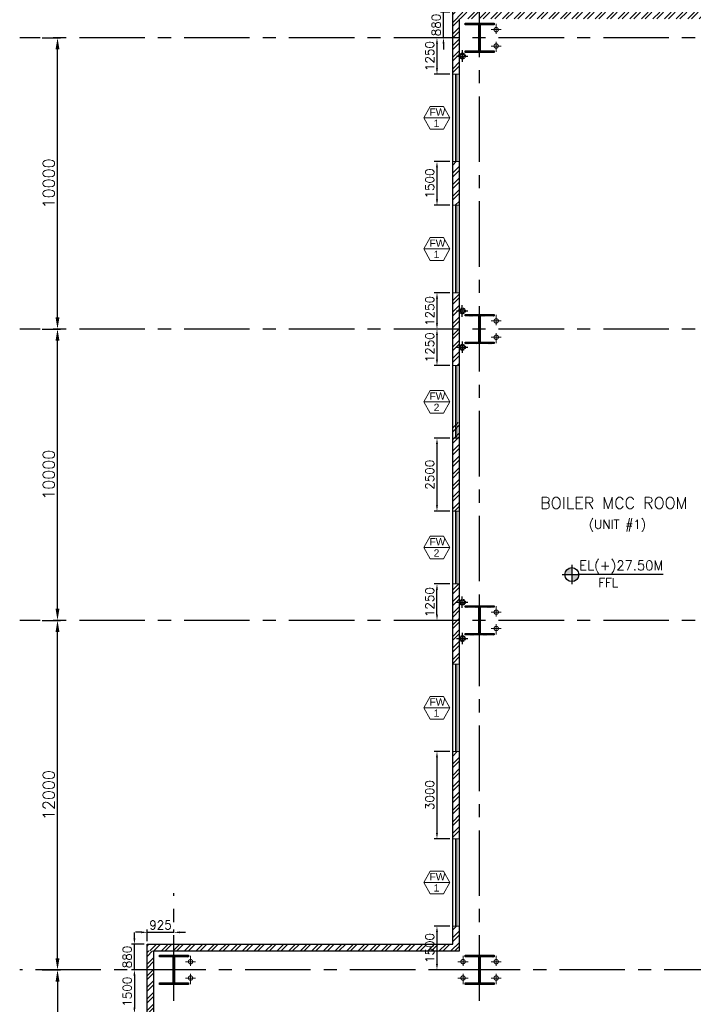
# Model space of a CAD drawing. Header units: inches. Extents: x 0 to 1544102, y -287698 to 23144100.
# Tile 72 of 256: x 522414 to 545554, y -166671 to -132865. Entities that reach past the tile are written whole.
import ezdxf
from ezdxf.enums import TextEntityAlignment as Align

# ---------------------------------------------------------------- set-up
doc = ezdxf.new("R2010")
doc.units = ezdxf.units.IN
doc.header["$LTSCALE"] = 1800
doc.header["$MEASUREMENT"] = 0
for name, pattern in [('CENTER', [2, 1.25, -0.25, 0.25, -0.25]), ('CENTER2', [1.125, 0.75, -0.125, 0.125, -0.125]), ('HIDDEN2', [0.1875, 0.125, -0.0625])]:
    doc.linetypes.add(name, pattern=pattern)
doc.layers.get('0').update_dxf_attribs({"color": 253, "lineweight": 9})
for name, color, linetype in [('1', 7, 'Continuous'), ('COL', 1, 'Continuous'), ('DIM', 4, 'Continuous'), ('GRID', 251, 'CENTER'), ('RAIN WATER', 6, 'Continuous'), ('TEXT', 3, 'Continuous'), ('WALL', 6, 'Continuous'), ('WALL1', 6, 'Continuous')]:
    doc.layers.add(name, color=color, linetype=linetype)
for name, color, linetype, lineweight in [('2CON', 1, 'Continuous', 13), ('A-CUT OUT', 3, 'Continuous', 30), ('A-WIN TAG', 3, 'Continuous', 13), ('A-WIN TAG TEXT', 3, 'Continuous', 13), ('CEN', 2, 'CENTER', 15), ('CL', 8, 'CENTER', 15), ('dimension line', 4, 'Continuous', 13), ('WALL HATCH', 251, 'Continuous', 13), ('WINDOW', 3, 'Continuous', 13)]:
    doc.layers.add(name, color=color, linetype=linetype, lineweight=lineweight)
doc.styles.add('ROAMNS', font='ROMANS.shx')
doc.styles.add('ROMANS', font='romans.shx')
doc.styles.add('ROMANT', font='romant')
doc.styles.add('SIMPLEX-25', font='simplex.shx')
doc.styles.get("Standard").update_dxf_attribs({"font": 'arial.ttf'})
doc.dimstyles.new('DIM INT 1', dxfattribs={"dimtxt": 300, "dimasz": 200, "dimexe": 100, "dimexo": 100, "dimgap": 100, "dimtad": 1, "dimdec": 0, "dimzin": 13, "dimdsep": 46, "dimlunit": 5, "dimtxsty": 'ROAMNS', "dimblk1": 'CLOSEDBLANK', "dimcen": 0.09, "dimclrd": 9, "dimclre": 9, "dimclrt": 4, "dimadec": 0, "dimazin": 0, "dimtfac": 1, "dimtdec": 0, "dimtix": 1, "dimtmove": 2, "dimatfit": 3, "dimfxl": 1, "dimtolj": 1, "dimtzin": 13, "dimarcsym": 0})
doc.dimstyles.new('DIM100 x2', dxfattribs={"dimscale": 0, "dimtxt": 400, "dimasz": 400, "dimexe": 100, "dimexo": 100, "dimgap": 100, "dimtad": 1, "dimdec": 0, "dimzin": 13, "dimdsep": 46, "dimtxsty": 'ROMANS', "dimblk2": 'OBLIQUE', "dimcen": 100, "dimdle": 100, "dimclrd": 9, "dimclre": 9, "dimclrt": 4, "dimadec": 0, "dimazin": 0, "dimtfac": 1.1, "dimtdec": 0, "dimtix": 1, "dimtmove": 2, "dimatfit": 3, "dimfxl": 1, "dimtolj": 1, "dimtzin": 13, "dimarcsym": 0})

# ---------------------------------------------------------------- blocks, each defined once
blk = doc.blocks.new('D E F G-ROW COLUMN UNIT2')
at = {"layer": 'COL'}
h = blk.add_hatch(dxfattribs=at)
h.set_pattern_fill('ANSI31', color=256, scale=200, angle=180, style=0)
h.set_pattern_definition([(225, (-557328.912, -127499.994), (17.6776695, -17.6776695), [])])
h.paths.add_polyline_path([(495, 500), (0, 500), (0, 446), (22, 450), (495, 450)])
h.paths.add_polyline_path([(0, 500), (-495, 500), (-495, 450), (0, 450)])
h.paths.add_polyline_path([(0, 450), (-22, 450), (-22, 0), (0, 0)])
h.paths.add_polyline_path([(22, 450), (0, 450), (0, 0), (22, 0)])
h.paths.add_polyline_path([(0, 0), (-22, 0), (-22, -450), (0, -450)])
h.paths.add_polyline_path([(22, 0), (0, 0), (0, -450), (22, -450)])
h.paths.add_polyline_path([(0, -450), (0, -500), (-495, -500), (-495, -450)])
h.paths.add_polyline_path([(495, -450), (0, -450), (0, -500), (495, -500)])
at = {"layer": 'CEN'}
for p, q in [((0, -500), (0, 500)), ((192, 0), (-192, 0))]:
    blk.add_line(p, q, dxfattribs=at)
at = {"layer": 'COL'}
for points in [[(-495, 500), (495, 500), (495, 450), (-495, 450)], [(-22, 450), (22, 450), (22, -450), (-22, -450)], [(-495, -450), (495, -450), (495, -500), (-495, -500)]]:
    blk.add_lwpolyline(points, close=True, dxfattribs=at)
blk = doc.blocks.new('PL-FFL2')
at = {"layer": 'A-CUT OUT'}
h = blk.add_hatch(color=7, dxfattribs=at)
h.paths.add_polyline_path([(3.09, 1.96, 0.414214), (1.09, -0.04), (3.09, -0.04)])
h.paths.add_polyline_path([(5.09, -0.04), (3.09, -0.04), (3.09, -2.04, 0.414214)])
at = {"color": 1, "linetype": 'Continuous'}
for p, q in [((3.09, 2.74), (3.09, -2.74)), ((29.24, 0), (4.78, 0)), ((4.78, 0), (5.09, 0)), ((0.31, -0.04), (5.09, -0.04))]:
    blk.add_line(p, q, dxfattribs=at)
blk.add_circle((3.09, -0.04), 2, dxfattribs=at)
at = {"color": 4, "linetype": 'Continuous'}
blk.add_attdef('EL(+)', text='', height=2.75, dxfattribs=at).set_placement((18.98, 2.4), align=Align.MIDDLE)
at = {"color": 3, "linetype": 'Continuous'}
blk.add_attdef('XXX', text='', height=2.5, dxfattribs=at).set_placement((18.44, -3.52), align=Align.MIDDLE)
blk = doc.blocks.new('*D700')
at = {"layer": 'dimension line', "color": 9, "lineweight": -2, "transparency": 16777216}
for p, q in [((523183, -153488), (523813, -153488)), ((523713, -165088), (523713, -153888)), ((523183, -165488), (523813, -165488))]:
    blk.add_line(p, q, dxfattribs=at)
at = {"layer": 'dimension line', "color": 9, "transparency": 16777216}
for points in [[(523646, -153888), (523780, -153888), (523713, -153488)], [(523646, -165088), (523780, -165088), (523713, -165488)]]:
    blk.add_solid(points, dxfattribs=at)
at = {"layer": 'dimension line', "color": 4, "transparency": 16777216, "insert": (523413, -159488), "char_height": 400, "attachment_point": 5, "rotation": 90, "style": 'ROMANS'}
blk.add_mtext('\\A1;12000', dxfattribs=at)
blk = doc.blocks.new('_Oblique')
at = {"color": 0, "linetype": 'ByBlock', "lineweight": -2}
blk.add_line((-0.5, -0.5), (0.5, 0.5), dxfattribs=at)
blk = doc.blocks.new('*D701')
at = {"layer": 'dimension line', "color": 9, "lineweight": -2, "transparency": 16777216}
for p, q in [((523183, -143488), (523813, -143488)), ((523713, -153088), (523713, -143888)), ((523183, -153488), (523813, -153488))]:
    blk.add_line(p, q, dxfattribs=at)
at = {"layer": 'dimension line', "color": 9, "transparency": 16777216}
for points in [[(523646, -143888), (523780, -143888), (523713, -143488)], [(523646, -153088), (523780, -153088), (523713, -153488)]]:
    blk.add_solid(points, dxfattribs=at)
at = {"layer": 'dimension line', "color": 4, "transparency": 16777216, "insert": (523413, -148488), "char_height": 400, "attachment_point": 5, "rotation": 90, "style": 'ROMANS'}
blk.add_mtext('\\A1;10000', dxfattribs=at)
blk = doc.blocks.new('*D702')
at = {"layer": 'dimension line', "color": 9, "lineweight": -2, "transparency": 16777216}
for p, q in [((523183, -133488), (523813, -133488)), ((523713, -143088), (523713, -133888)), ((523183, -143488), (523813, -143488))]:
    blk.add_line(p, q, dxfattribs=at)
at = {"layer": 'dimension line', "color": 9, "transparency": 16777216}
for points in [[(523646, -133888), (523780, -133888), (523713, -133488)], [(523646, -143088), (523780, -143088), (523713, -143488)]]:
    blk.add_solid(points, dxfattribs=at)
at = {"layer": 'dimension line', "color": 4, "transparency": 16777216, "insert": (523413, -138488), "char_height": 400, "attachment_point": 5, "rotation": 90, "style": 'ROMANS'}
blk.add_mtext('\\A1;10000', dxfattribs=at)
blk = doc.blocks.new('*D840')
at = {"layer": 'DIM', "color": 9, "lineweight": -2, "transparency": 16777216}
for p, q in [((526355, -164408), (526355, -164208)), ((526689, -164608), (526255, -164608)), ((526355, -165488), (526355, -164608)), ((526689, -165488), (526255, -165488)), ((526355, -165688), (526355, -165888))]:
    blk.add_line(p, q, dxfattribs=at)
at = {"layer": 'DIM', "color": 9, "transparency": 16777216}
for points in [[(526322, -164408), (526388, -164408), (526355, -164608)], [(526322, -165688), (526388, -165688), (526355, -165488)]]:
    blk.add_solid(points, dxfattribs=at)
at = {"layer": 'DIM', "color": 4, "transparency": 16777216, "insert": (526105, -165048), "char_height": 300, "attachment_point": 5, "rotation": 90, "style": 'ROAMNS'}
blk.add_mtext('\\A1;880', dxfattribs=at)
blk = doc.blocks.new('_ClosedBlank')
at = {"color": 0, "linetype": 'ByBlock', "lineweight": -2}
for p, q in [((-1, 0.17), (0, 0)), ((-1, 0.17), (-1, -0.17)), ((0, 0), (-1, -0.17))]:
    blk.add_line(p, q, dxfattribs=at)
blk = doc.blocks.new('*D843')
at = {"layer": 'DIM', "color": 9, "lineweight": -2, "transparency": 16777216}
for p, q in [((526589, -164199), (526389, -164199)), ((526789, -164508), (526789, -164099)), ((526789, -164199), (527714, -164199)), ((527714, -164213), (527714, -164099)), ((527914, -164199), (528114, -164199))]:
    blk.add_line(p, q, dxfattribs=at)
at = {"layer": 'DIM', "color": 9, "transparency": 16777216}
for points in [[(526589, -164166), (526589, -164233), (526789, -164199)], [(527914, -164166), (527914, -164233), (527714, -164199)]]:
    blk.add_solid(points, dxfattribs=at)
at = {"layer": 'DIM', "color": 4, "transparency": 16777216, "insert": (527251, -163949), "char_height": 300, "attachment_point": 5, "style": 'ROAMNS'}
blk.add_mtext('\\A1;925', dxfattribs=at)
blk = doc.blocks.new('*D916')
at = {"color": 9, "lineweight": -2, "transparency": 16777216}
for p, q in [((523395, -165488), (523813, -165488)), ((523713, -165888), (523713, -176088)), ((523184, -176488), (523813, -176488))]:
    blk.add_line(p, q, dxfattribs=at)
at = {"color": 9, "transparency": 16777216}
for points in [[(523646, -165888), (523780, -165888), (523713, -165488)], [(523646, -176088), (523780, -176088), (523713, -176488)]]:
    blk.add_solid(points, dxfattribs=at)
at = {"color": 4, "transparency": 16777216, "insert": (523413, -170988), "char_height": 400, "attachment_point": 5, "rotation": 90, "style": 'ROMANS'}
blk.add_mtext('\\A1;11000', dxfattribs=at)
blk = doc.blocks.new('*D1487')
at = {"layer": '1', "color": 9, "lineweight": -2, "transparency": 16777216}
for p, q in [((536972, -132408), (536972, -132208)), ((537189, -132608), (536872, -132608)), ((536972, -133488), (536972, -132608)), ((537189, -133488), (536872, -133488)), ((536972, -133688), (536972, -133888))]:
    blk.add_line(p, q, dxfattribs=at)
at = {"layer": '1', "color": 9, "transparency": 16777216}
for points in [[(536939, -132408), (537005, -132408), (536972, -132608)], [(536939, -133688), (537005, -133688), (536972, -133488)]]:
    blk.add_solid(points, dxfattribs=at)
at = {"layer": '1', "color": 4, "transparency": 16777216, "insert": (536722, -133048), "char_height": 300, "attachment_point": 5, "rotation": 90, "style": 'ROAMNS'}
blk.add_mtext('\\A1;880', dxfattribs=at)
blk = doc.blocks.new('*D1513')
at = {"layer": 'DIM', "color": 9, "lineweight": -2, "transparency": 16777216}
for p, q in [((537189, -133488), (536649, -133488)), ((536749, -133688), (536749, -134538)), ((537189, -134738), (536649, -134738))]:
    blk.add_line(p, q, dxfattribs=at)
at = {"layer": 'DIM', "color": 9, "transparency": 16777216}
for points in [[(536715, -133688), (536782, -133688), (536749, -133488)], [(536715, -134538), (536782, -134538), (536749, -134738)]]:
    blk.add_solid(points, dxfattribs=at)
at = {"layer": 'DIM', "color": 4, "transparency": 16777216, "insert": (536499, -134113), "char_height": 300, "attachment_point": 5, "rotation": 90, "style": 'ROAMNS'}
blk.add_mtext('\\A1;1250', dxfattribs=at)
blk = doc.blocks.new('*D1514')
at = {"layer": 'DIM', "color": 9, "lineweight": -2, "transparency": 16777216}
for p, q in [((537189, -137738), (536649, -137738)), ((536749, -137938), (536749, -139038)), ((537189, -139238), (536649, -139238))]:
    blk.add_line(p, q, dxfattribs=at)
at = {"layer": 'DIM', "color": 9, "transparency": 16777216}
for points in [[(536715, -137938), (536782, -137938), (536749, -137738)], [(536715, -139038), (536782, -139038), (536749, -139238)]]:
    blk.add_solid(points, dxfattribs=at)
at = {"layer": 'DIM', "color": 4, "transparency": 16777216, "insert": (536499, -138488), "char_height": 300, "attachment_point": 5, "rotation": 90, "style": 'ROAMNS'}
blk.add_mtext('\\A1;1500', dxfattribs=at)
blk = doc.blocks.new('*D1515')
at = {"layer": 'DIM', "color": 9, "lineweight": -2, "transparency": 16777216}
for p, q in [((537189, -142238), (536649, -142238)), ((536749, -142438), (536749, -143288)), ((537189, -143488), (536649, -143488))]:
    blk.add_line(p, q, dxfattribs=at)
at = {"layer": 'DIM', "color": 9, "transparency": 16777216}
for points in [[(536715, -142438), (536782, -142438), (536749, -142238)], [(536715, -143288), (536782, -143288), (536749, -143488)]]:
    blk.add_solid(points, dxfattribs=at)
at = {"layer": 'DIM', "color": 4, "transparency": 16777216, "insert": (536499, -142863), "char_height": 300, "attachment_point": 5, "rotation": 90, "style": 'ROAMNS'}
blk.add_mtext('\\A1;1250', dxfattribs=at)
blk = doc.blocks.new('*D1516')
at = {"layer": 'DIM', "color": 9, "lineweight": -2, "transparency": 16777216}
for p, q in [((537189, -143488), (536649, -143488)), ((536749, -143688), (536749, -144538)), ((537189, -144738), (536649, -144738))]:
    blk.add_line(p, q, dxfattribs=at)
at = {"layer": 'DIM', "color": 9, "transparency": 16777216}
for points in [[(536715, -143688), (536782, -143688), (536749, -143488)], [(536715, -144538), (536782, -144538), (536749, -144738)]]:
    blk.add_solid(points, dxfattribs=at)
at = {"layer": 'DIM', "color": 4, "transparency": 16777216, "insert": (536499, -144113), "char_height": 300, "attachment_point": 5, "rotation": 90, "style": 'ROAMNS'}
blk.add_mtext('\\A1;1250', dxfattribs=at)
blk = doc.blocks.new('*D1517')
at = {"layer": 'DIM', "color": 9, "lineweight": -2, "transparency": 16777216}
for p, q in [((537189, -147238), (536649, -147238)), ((536749, -147438), (536749, -149538)), ((537189, -149738), (536649, -149738))]:
    blk.add_line(p, q, dxfattribs=at)
at = {"layer": 'DIM', "color": 9, "transparency": 16777216}
for points in [[(536715, -147438), (536782, -147438), (536749, -147238)], [(536715, -149538), (536782, -149538), (536749, -149738)]]:
    blk.add_solid(points, dxfattribs=at)
at = {"layer": 'DIM', "color": 4, "transparency": 16777216, "insert": (536499, -148488), "char_height": 300, "attachment_point": 5, "rotation": 90, "style": 'ROAMNS'}
blk.add_mtext('\\A1;2500', dxfattribs=at)
blk = doc.blocks.new('*D1518')
at = {"layer": 'DIM', "color": 9, "lineweight": -2, "transparency": 16777216}
for p, q in [((537189, -157988), (536649, -157988)), ((536749, -158188), (536749, -160788)), ((537189, -160988), (536649, -160988))]:
    blk.add_line(p, q, dxfattribs=at)
at = {"layer": 'DIM', "color": 9, "transparency": 16777216}
for points in [[(536715, -158188), (536782, -158188), (536749, -157988)], [(536715, -160788), (536782, -160788), (536749, -160988)]]:
    blk.add_solid(points, dxfattribs=at)
at = {"layer": 'DIM', "color": 4, "transparency": 16777216, "insert": (536499, -159488), "char_height": 300, "attachment_point": 5, "rotation": 90, "style": 'ROAMNS'}
blk.add_mtext('\\A1;3000', dxfattribs=at)
blk = doc.blocks.new('*D1519')
at = {"layer": 'DIM', "color": 9, "lineweight": -2, "transparency": 16777216}
for p, q in [((537189, -163988), (536649, -163988)), ((536749, -164188), (536749, -165288)), ((537367, -165488), (536649, -165488))]:
    blk.add_line(p, q, dxfattribs=at)
at = {"layer": 'DIM', "color": 9, "transparency": 16777216}
for points in [[(536715, -164188), (536782, -164188), (536749, -163988)], [(536715, -165288), (536782, -165288), (536749, -165488)]]:
    blk.add_solid(points, dxfattribs=at)
at = {"layer": 'DIM', "color": 4, "transparency": 16777216, "insert": (536499, -164738), "char_height": 300, "attachment_point": 5, "rotation": 90, "style": 'ROAMNS'}
blk.add_mtext('\\A1;1500', dxfattribs=at)
blk = doc.blocks.new('*D1509')
at = {"layer": 'DIM', "color": 9, "lineweight": -2, "transparency": 16777216}
for p, q in [((526689, -165488), (526255, -165488)), ((526355, -165688), (526355, -166788)), ((526689, -166988), (526255, -166988))]:
    blk.add_line(p, q, dxfattribs=at)
at = {"layer": 'DIM', "color": 9, "transparency": 16777216}
for points in [[(526322, -165688), (526388, -165688), (526355, -165488)], [(526322, -166788), (526388, -166788), (526355, -166988)]]:
    blk.add_solid(points, dxfattribs=at)
at = {"layer": 'DIM', "color": 4, "transparency": 16777216, "insert": (526105, -166238), "char_height": 300, "attachment_point": 5, "rotation": 90, "style": 'ROAMNS'}
blk.add_mtext('\\A1;1500', dxfattribs=at)
blk = doc.blocks.new('*D1521')
at = {"layer": 'DIM', "color": 9, "lineweight": -2, "transparency": 16777216}
for p, q in [((537189, -152238), (536649, -152238)), ((536749, -153288), (536749, -152438)), ((537189, -153488), (536649, -153488))]:
    blk.add_line(p, q, dxfattribs=at)
at = {"layer": 'DIM', "color": 9, "transparency": 16777216}
for points in [[(536715, -152438), (536782, -152438), (536749, -152238)], [(536715, -153288), (536782, -153288), (536749, -153488)]]:
    blk.add_solid(points, dxfattribs=at)
at = {"layer": 'DIM', "color": 4, "transparency": 16777216, "insert": (536499, -152863), "char_height": 300, "attachment_point": 5, "rotation": 90, "style": 'ROAMNS'}
blk.add_mtext('\\A1;1250', dxfattribs=at)

msp = doc.modelspace()

# ---------------------------------------------------------------- hatches: boundary and pattern name
at = {"layer": 'WALL HATCH'}
h = msp.add_hatch(dxfattribs=at)
h.set_pattern_fill('ANSI32', color=256, scale=750, style=0)
h.set_pattern_definition([(45, (-38000.13, -358625.13), (-198.87378, 198.87378), []), (45, (-37867.55, -358625.13), (-198.87378, 198.87378), [])])
h.paths.add_polyline_path([(559213.7, -132608.09), (548713.7, -132608.09), (548713.7, -132838.09), (559213.7, -132838.09)])
h.paths.add_polyline_path([(560138.7, -132608.09), (559213.7, -132608.09), (559213.7, -132838.09), (559908.7, -132838.09), (559908.7, -133488.09), (560138.7, -133488.09)])
h.paths.add_polyline_path([(538213.7, -132608.09), (537288.7, -132608.09), (537288.7, -133488.09), (537518.7, -133488.09), (537518.7, -132838.09), (538213.7, -132838.09)])
h.paths.add_polyline_path([(547963.7, -132608.09), (547963.7, -132838.09), (548713.7, -132838.09), (548713.7, -132608.09)])
h.paths.add_polyline_path([(546763.7, -132838.09), (546763.7, -132608.09), (538213.7, -132608.09), (538213.7, -132838.09)])
edge = h.paths.add_edge_path()
edge.add_line((559908.7, -146687.93), (559908.7, -153488.09))
edge.add_line((559908.7, -149738.09), (560138.7, -149738.09))
edge.add_line((560138.7, -149738.09), (560138.7, -147238.09))
edge.add_line((560138.7, -147238.09), (559908.7, -147238.09))
h.paths.add_polyline_path([(537518.7, -163988.09), (537288.7, -163988.09), (537288.7, -164608.09), (526788.7, -164608.09), (526788.7, -164838.09), (537518.7, -164838.09)])
h.paths.add_polyline_path([(537518.7, -157988.09), (537288.7, -157988.09), (537288.7, -160988.09), (537518.7, -160988.09)])
h.paths.add_polyline_path([(537288.7, -154988.09), (537518.7, -154988.09), (537518.7, -153488.09), (537288.7, -153488.09)])
h.paths.add_polyline_path([(537288.7, -149738.09), (537518.7, -149738.09), (537518.7, -146689.89), (537288.7, -146689.89)])
h.paths.add_polyline_path([(537518.7, -152238.09), (537288.7, -152238.09), (537288.7, -153488.09), (537518.7, -153488.09)])
h.paths.add_polyline_path([(537288.7, -144738.09), (537518.7, -144738.09), (537518.7, -143488.09), (537288.7, -143488.09)])
h.paths.add_polyline_path([(537518.7, -142238.09), (537288.7, -142238.09), (537288.7, -143488.09), (537518.7, -143488.09)])
h.paths.add_polyline_path([(537288.7, -134738.09), (537518.7, -134738.09), (537518.7, -133488.09), (537288.7, -133488.09)])
h.paths.add_polyline_path([(537518.7, -137738.09), (537288.7, -137738.09), (537288.7, -139238.09), (537518.7, -139238.09)])
h.paths.add_polyline_path([(559908.7, -134738.09), (560138.7, -134738.09), (560138.7, -133488.09), (559908.7, -133488.09)])
h.paths.add_polyline_path([(560138.7, -142238.09), (559908.7, -142238.09), (559908.7, -143488.09), (560138.7, -143488.09)])
h.paths.add_polyline_path([(559908.7, -139238.09), (560138.7, -139238.09), (560138.7, -137738.09), (559908.7, -137738.09)])
h.paths.add_polyline_path([(559908.7, -144738.09), (560138.7, -144738.09), (560138.7, -143488.09), (559908.7, -143488.09)])
h.paths.add_polyline_path([(559908.7, -154988.09), (560138.7, -154988.09), (560138.7, -152238.09), (559908.7, -152238.09)])
h.paths.add_polyline_path([(559908.7, -160988.09), (560138.7, -160988.09), (560138.7, -157988.09), (559908.7, -157988.09)])
h.paths.add_polyline_path([(560138.7, -163988.09), (559908.7, -163988.09), (559908.7, -164853.09), (560138.7, -164623.09)])
h = msp.add_hatch(dxfattribs=at)
h.set_pattern_fill('ANSI32', color=256, scale=750, style=0)
h.paths.add_polyline_path([(527018.7, -164838.09), (526788.7, -164838.09), (526788.7, -166988.09), (527018.7, -166988.09)])
h.paths.add_polyline_path([(527018.7, -169488.09), (526788.7, -169488.09), (526788.7, -171488.09), (527018.7, -171488.09)])
h.paths.add_polyline_path([(527018.7, -173988.09), (526788.7, -173988.09), (526788.7, -175308.09), (527018.7, -175308.09)])

# ---------------------------------------------------------------- linework, layer by layer
at = {"layer": '2CON'}
for p, q in [((536294.44, -136238.09), (537194.44, -136238.09)), ((536294.44, -140738.09), (537194.44, -140738.09)), ((536294.44, -145988.09), (537194.44, -145988.09)), ((536294.44, -150988.09), (537194.44, -150988.09)), ((536294.44, -156488.09), (537194.44, -156488.09)), ((536294.44, -162488.09), (537194.44, -162488.09))]:
    msp.add_line(p, q, dxfattribs=at)
at = {"layer": 'A-WIN TAG'}
for points in [[(536969.44, -135848.38), (537194.44, -136238.09), (536969.44, -136627.8), (536519.44, -136627.8), (536294.44, -136238.09), (536519.44, -135848.38)], [(536969.44, -140348.38), (537194.44, -140738.09), (536969.44, -141127.8), (536519.44, -141127.8), (536294.44, -140738.09), (536519.44, -140348.38)], [(536969.44, -145598.38), (537194.44, -145988.09), (536969.44, -146377.8), (536519.44, -146377.8), (536294.44, -145988.09), (536519.44, -145598.38)], [(536969.44, -150598.38), (537194.44, -150988.09), (536969.44, -151377.8), (536519.44, -151377.8), (536294.44, -150988.09), (536519.44, -150598.38)], [(536969.44, -156098.38), (537194.44, -156488.09), (536969.44, -156877.8), (536519.44, -156877.8), (536294.44, -156488.09), (536519.44, -156098.38)], [(536969.44, -162098.38), (537194.44, -162488.09), (536969.44, -162877.8), (536519.44, -162877.8), (536294.44, -162488.09), (536519.44, -162098.38)]]:
    msp.add_lwpolyline(points, close=True, dxfattribs=at)
at = {"layer": 'CL', "linetype": 'CENTER'}
for p, q in [((538783.7, -133002.26), (538783.7, -133352.26)), ((538608.7, -133207.63), (538958.7, -133207.63)), ((538608.7, -133768.54), (538958.7, -133768.54)), ((538783.7, -133973.91), (538783.7, -133623.91)), ((538608.7, -143207.63), (538958.7, -143207.63)), ((538783.7, -143002.26), (538783.7, -143352.26)), ((538783.7, -143973.91), (538783.7, -143623.91)), ((538608.7, -143768.54), (538958.7, -143768.54)), ((538783.7, -153002.26), (538783.7, -153352.26)), ((538608.7, -153207.63), (538958.7, -153207.63)), ((538608.7, -153768.54), (538958.7, -153768.54)), ((538783.7, -153973.91), (538783.7, -153623.91)), ((528108.7, -165207.63), (528458.7, -165207.63)), ((528283.7, -165002.26), (528283.7, -165352.26)), ((537818.7, -165207.63), (537468.7, -165207.63)), ((537643.7, -165002.26), (537643.7, -165352.26)), ((538608.7, -165207.63), (538958.7, -165207.63)), ((538783.7, -165002.26), (538783.7, -165352.26)), ((528283.7, -165973.91), (528283.7, -165623.91)), ((537643.7, -165973.91), (537643.7, -165623.91)), ((538783.7, -165973.91), (538783.7, -165623.91)), ((528108.7, -165768.54), (528458.7, -165768.54)), ((537818.7, -165768.54), (537468.7, -165768.54)), ((538608.7, -165768.54), (538958.7, -165768.54))]:
    msp.add_line(p, q, dxfattribs=at)
at = {"layer": 'CL', "color": 7}
for centre in [(538783.7, -133207.63), (538783.7, -133768.54), (538783.7, -143207.63), (538783.7, -143768.54), (538783.7, -153207.63), (538783.7, -153768.54), (528283.7, -165207.63), (537643.7, -165207.63), (538783.7, -165207.63), (528283.7, -165768.54), (537643.7, -165768.54), (538783.7, -165768.54)]:
    msp.add_circle(centre, 75, dxfattribs=at)
at = {"layer": 'GRID'}
for p, q in [((538213.7, -191748), (538213.7, -129011.77)), ((562713.7, -133488.09), (522413.7, -133488.09)), ((562713.7, -143488.09), (522413.7, -143488.09)), ((562713.7, -153488.09), (522413.7, -153488.09)), ((527713.7, -191748), (527713.7, -162850.81)), ((572006.2, -165488.09), (522413.7, -165488.09))]:
    msp.add_line(p, q, dxfattribs=at)
at = {"layer": 'RAIN WATER', "linetype": 'CENTER2', "ltscale": 0.05}
for p, q in [((537418.7, -134113.09), (537818.7, -134113.09)), ((537618.7, -133913.09), (537618.7, -134313.09)), ((537418.54, -142863.09), (537818.54, -142863.09)), ((537618.54, -143063.09), (537618.54, -142663.09)), ((537618.7, -143913.09), (537618.7, -144313.09)), ((537418.7, -144113.09), (537818.7, -144113.09)), ((537618.54, -153063.09), (537618.54, -152663.09)), ((537418.54, -152863.09), (537818.54, -152863.09)), ((537418.7, -154113.09), (537818.7, -154113.09)), ((537618.7, -153913.09), (537618.7, -154313.09))]:
    msp.add_line(p, q, dxfattribs=at)
at = {"layer": 'RAIN WATER', "linetype": 'HIDDEN2', "ltscale": 0.25}
for centre in [(537618.7, -134113.09), (537618.54, -142863.09), (537618.7, -144113.09), (537618.54, -152863.09), (537618.7, -154113.09)]:
    msp.add_circle(centre, 100, dxfattribs=at)
at = {"layer": 'RAIN WATER', "ltscale": 0.25}
for centre in [(537618.7, -134113.09), (537618.54, -142863.09), (537618.7, -144113.09), (537618.54, -152863.09), (537618.7, -154113.09)]:
    msp.add_circle(centre, 75, dxfattribs=at)
at = {"layer": 'WALL'}
for p, q in [((526788.7, -175538.09), (526788.7, -164608.09)), ((526788.7, -164608.09), (537288.7, -164608.09)), ((527018.7, -175308.09), (527018.7, -164838.09)), ((527018.7, -164838.09), (537518.7, -164838.09))]:
    msp.add_line(p, q, dxfattribs=at)
at = {"layer": 'WALL1'}
for p, q in [((537288.7, -164608.09), (537288.7, -132608.09)), ((537518.7, -164838.09), (537518.7, -132838.09))]:
    msp.add_line(p, q, dxfattribs=at)
at = {"layer": 'WINDOW', "ltscale": 100}
for p, q in [((537380.08, -137738.09), (537380.08, -134738.09)), ((537430.08, -137738.09), (537430.08, -134738.09)), ((537380.08, -142238.09), (537380.08, -139238.09)), ((537430.08, -142238.09), (537430.08, -139238.09)), ((537380.08, -144738.09), (537380.08, -147238.09)), ((537430.08, -144738.09), (537430.08, -147238.09)), ((537380.08, -152238.09), (537380.08, -149738.09)), ((537430.08, -152238.09), (537430.08, -149738.09)), ((537380.08, -157988.09), (537380.08, -154988.09)), ((537430.08, -157988.09), (537430.08, -154988.09)), ((537380.08, -163988.09), (537380.08, -160988.09)), ((537430.08, -163988.09), (537430.08, -160988.09))]:
    msp.add_line(p, q, dxfattribs=at)
for points in [[(537288.7, -134738.09), (537518.7, -134738.09), (537518.7, -137738.09), (537288.7, -137738.09)], [(537288.7, -139238.09), (537518.7, -139238.09), (537518.7, -142238.09), (537288.7, -142238.09)], [(537288.7, -147238.09), (537518.7, -147238.09), (537518.7, -144738.09), (537288.7, -144738.09)], [(537288.7, -149738.09), (537518.7, -149738.09), (537518.7, -152238.09), (537288.7, -152238.09)], [(537288.7, -154988.09), (537518.7, -154988.09), (537518.7, -157988.09), (537288.7, -157988.09)], [(537288.7, -160988.09), (537518.7, -160988.09), (537518.7, -163988.09), (537288.7, -163988.09)]]:
    msp.add_lwpolyline(points, close=True, dxfattribs=at)

# ---------------------------------------------------------------- block references
at = {"layer": '1'}
ref = msp.add_blockref('PL-FFL2', (541009.49, -151913.17), dxfattribs=dict(at, xscale=120, yscale=120, zscale=120))
ref.add_attrib('XXX', 'FFL', dxfattribs={"layer": '0', "color": 3, "linetype": 'Continuous', "height": 300, "style": 'SIMPLEX-25'}).set_placement((542631.96, -152193.6), align=Align.MIDDLE)
ref.add_attrib('EL(+)', 'EL(+)27.50M', dxfattribs={"layer": '0', "color": 4, "linetype": 'Continuous', "height": 330, "style": 'SIMPLEX-25'}).set_placement((543080.59, -151625.52), align=Align.MIDDLE)
at = {"layer": 'COL'}
for p in [(538213.7, -133488.09), (538213.7, -143488.09), (538213.7, -153488.09), (527713.7, -165488.09), (538213.7, -165488.09)]:
    msp.add_blockref('D E F G-ROW COLUMN UNIT2', p, dxfattribs=at)

# ---------------------------------------------------------------- texts
at = {"layer": 'A-WIN TAG TEXT'}
for s, p in [('FW', (536764.14, -136038.14)), ('1', (536732.85, -136423.96)), ('FW', (536764.14, -140538.14)), ('1', (536732.85, -140923.96)), ('FW', (536764.14, -145788.14)), ('2', (536732.85, -146173.96)), ('FW', (536764.14, -150788.14)), ('2', (536732.85, -151173.96)), ('FW', (536764.14, -156288.14)), ('1', (536732.85, -156673.96)), ('FW', (536764.14, -162288.14)), ('1', (536732.85, -162673.96))]:
    msp.add_text(s, height=250, dxfattribs=at).set_placement(p, align=Align.MIDDLE)
at = {"layer": 'TEXT', "color": 3, "style": 'ROMANT'}
for s, height, p in [('BOILER MCC ROOM', 400, (540298.45, -149657.82)), ('(UNIT #1)', 300, (541964.53, -150341.07))]:
    msp.add_text(s, height=height, dxfattribs=at).set_placement(p)

# ---------------------------------------------------------------- dimensions: what is measured, and where the dimension line sits
dim = msp.add_linear_dim(base=(523712.86, -176488.09), p1=(523295.02, -165488.09), p2=(523084.07, -176488.09), angle=90, dimstyle='DIM100 x2', override={"dimscale": 1})
dim.commit()
dim.dimension.update_dxf_attribs({"geometry": '*D916', "text_midpoint": (523412.86, -170988.09)})
at = {"layer": '1'}
dim = msp.add_linear_dim(base=(536972.13, -132608.09), p1=(537288.7, -133488.09), p2=(537288.7, -132608.09), angle=90, dimstyle='DIM INT 1', dxfattribs=at)
dim.commit()
dim.dimension.update_dxf_attribs({"geometry": '*D1487', "text_midpoint": (536722.13, -133048.09)})
at = {"layer": 'DIM'}
for base, p1, p2, picture, middle in [((536748.6, -134738.09), (537288.7, -133488.09), (537288.7, -134738.09), '*D1513', (536498.6, -134113.09)), ((536748.6, -139238.09), (537288.7, -137738.09), (537288.7, -139238.09), '*D1514', (536498.6, -138488.09)), ((536748.6, -143488.09), (537288.7, -142238.09), (537288.7, -143488.09), '*D1515', (536498.6, -142863.09)), ((536748.6, -144738.09), (537288.7, -143488.09), (537288.7, -144738.09), '*D1516', (536498.6, -144113.09)), ((536748.6, -149738.09), (537288.7, -147238.09), (537288.7, -149738.09), '*D1517', (536498.6, -148488.09)), ((536748.6, -152238.09), (537288.7, -153488.09), (537288.7, -152238.09), '*D1521', (536498.6, -152863.09)), ((536748.6, -160988.09), (537288.7, -157988.09), (537288.7, -160988.09), '*D1518', (536498.6, -159488.09)), ((526355.12, -164608.09), (526788.7, -165488.09), (526788.7, -164608.09), '*D840', (526105.12, -165048.09)), ((536748.6, -165488.09), (537288.7, -163988.09), (537467.35, -165488.09), '*D1519', (536498.6, -164738.09)), ((526355.12, -166988.09), (526789.06, -165488.09), (526788.7, -166988.09), '*D1509', (526105.12, -166238.09))]:
    dim = msp.add_linear_dim(base=base, p1=p1, p2=p2, angle=90, dimstyle='DIM INT 1', dxfattribs=at)
    dim.commit()
    dim.dimension.update_dxf_attribs({"geometry": picture, "text_midpoint": middle})
dim = msp.add_linear_dim(base=(527713.7, -164199.25), p1=(526788.7, -164608.09), p2=(527713.7, -164313.07), dimstyle='DIM INT 1', dxfattribs=at)
dim.commit()
dim.dimension.update_dxf_attribs({"geometry": '*D843', "text_midpoint": (527251.2, -163949.25)})
at = {"layer": 'dimension line'}
for base, p1, p2, picture, middle in [((523712.86, -133488.09), (523083.22, -143488.09), (523083.22, -133488.09), '*D702', (523412.86, -138488.09)), ((523712.86, -143488.09), (523083.22, -153488.09), (523083.22, -143488.09), '*D701', (523412.86, -148488.09)), ((523712.86, -153488.09), (523083.22, -165488.09), (523083.22, -153488.09), '*D700', (523412.86, -159488.09))]:
    dim = msp.add_linear_dim(base=base, p1=p1, p2=p2, angle=90, dimstyle='DIM100 x2', override={"dimscale": 1}, dxfattribs=at)
    dim.commit()
    dim.dimension.update_dxf_attribs({"geometry": picture, "text_midpoint": middle})

doc.saveas('drawing.dxf')
